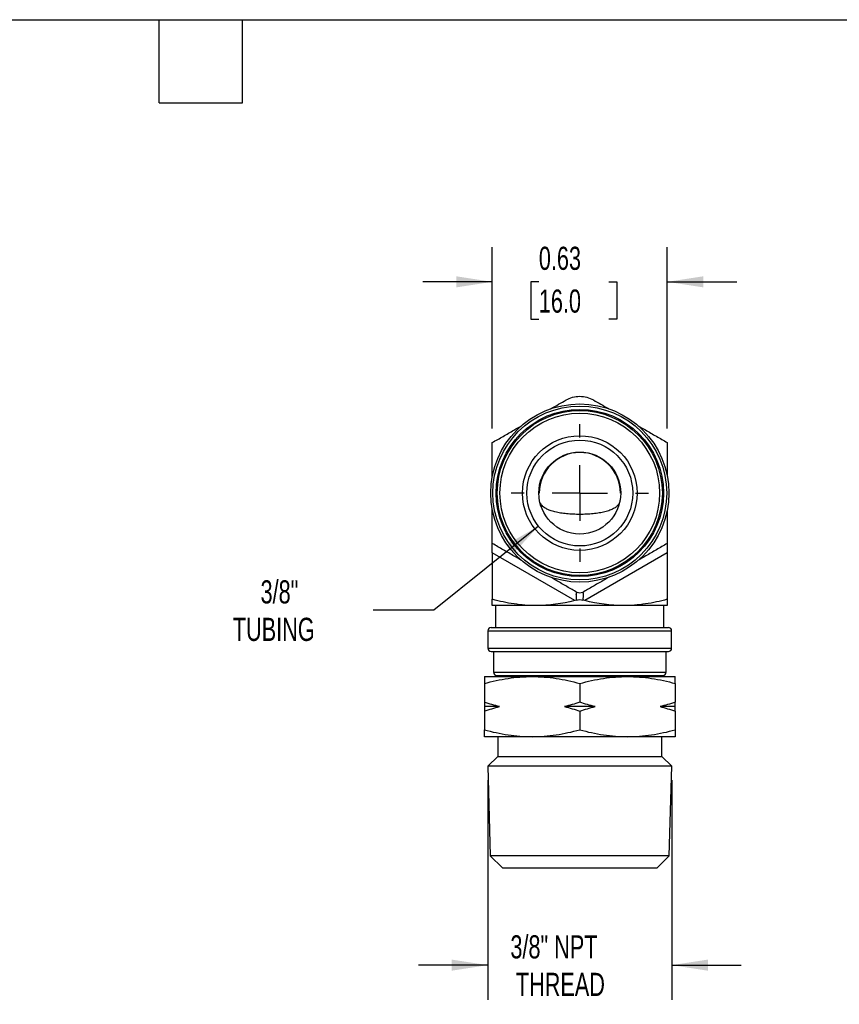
# Model space of a CAD drawing. Header units: inches. Extents: x 0.2 to 10.8, y 0.2 to 8.2.
# Tile 3 of 4: x 4.8 to 7.8, y 4.7 to 8.2. Entities that reach past the tile are written whole.
import ezdxf

# ---------------------------------------------------------------- set-up
doc = ezdxf.new("R2010")
doc.units = ezdxf.units.IN
doc.header["$MEASUREMENT"] = 0
doc.linetypes.add('SLD-Center', pattern=[0.75, 0.6, -0.05, 0.05, -0.05])
doc.linetypes.add('SLD-Solid', pattern=[0])
doc.layers.add('CENTER', color=40, linetype='SLD-Center')
doc.layers.add('DIMENSIONS', color=140, linetype='SLD-Solid', lineweight=25)
doc.layers.add('TEXT', color=140, linetype='SLD-Solid', lineweight=25)
doc.styles.add('SLDTEXTSTYLE0', font='TXT', dxfattribs={"width": 0.7})
doc.dimstyles.new('SLDDIMSTYLE0', dxfattribs={"dimtxt": 0.084961, "dimasz": 0.13, "dimexe": 0, "dimexo": 0.0625, "dimgap": 0.02124, "dimtad": 0, "dimtih": 1, "dimtoh": 1, "dimrnd": 1e-09, "dimdsep": 46, "dimtxsty": 'SLDTEXTSTYLE0', "dimsah": 1, "dimcen": 0.09, "dimadec": 0, "dimazin": 2, "dimtfac": 1, "dimtmove": 0, "dimatfit": 0, "dimfxl": 0, "dimfrac": 2, "dimtolj": 1, "dimtzin": 12, "dimarcsym": 0})
doc.dimstyles.new('SLDDIMSTYLE3', dxfattribs={"dimtxt": 0.084961, "dimasz": 0.13, "dimexe": 0, "dimexo": 0.0625, "dimgap": 0.02124, "dimtad": 0, "dimtih": 1, "dimtoh": 1, "dimrnd": 1e-09, "dimzin": 12, "dimdsep": 46, "dimtxsty": 'SLDTEXTSTYLE0', "dimsah": 1, "dimcen": 0.09, "dimadec": 0, "dimazin": 3, "dimtfac": 1, "dimtmove": 0, "dimatfit": 0, "dimfxl": 0, "dimfrac": 2, "dimtolj": 1, "dimtzin": 12, "dimarcsym": 0})
doc.dimstyles.new('SLDDIMSTYLE4', dxfattribs={"dimtxt": 0.084961, "dimasz": 0.13, "dimexe": 0, "dimexo": 0.0625, "dimgap": 0.02124, "dimtad": 0, "dimtih": 1, "dimtoh": 1, "dimrnd": 1e-09, "dimzin": 12, "dimdsep": 46, "dimtxsty": 'SLDTEXTSTYLE0', "dimsah": 1, "dimcen": 0, "dimadec": 0, "dimazin": 3, "dimtfac": 1, "dimtofl": 0, "dimtmove": 0, "dimatfit": 3, "dimfxl": 0, "dimfrac": 2, "dimtolj": 1, "dimtzin": 12, "dimarcsym": 0})

# ---------------------------------------------------------------- blocks, each defined once
blk = doc.blocks.new('_D_5')
at = {"layer": 'DIMENSIONS'}
for p, q in [((6.5333, 5.5108), (6.5333, 4.7197)), ((7.1957, 5.5108), (7.1957, 4.7197)), ((6.5333, 4.8447), (6.2833, 4.8447)), ((7.1957, 4.8447), (7.4457, 4.8447))]:
    blk.add_line(p, q, dxfattribs=at)
for points in [[(6.5333, 4.8447), (6.4033, 4.8647), (6.4033, 4.8247)], [(7.1957, 4.8447), (7.3257, 4.8247), (7.3257, 4.8647)]]:
    blk.add_solid(points, dxfattribs=at)
at = {"layer": 'DIMENSIONS', "char_height": 0.08333, "attachment_point": 1, "style": 'SLDTEXTSTYLE0'}
for s, insert in [('3/8" NPT', (6.6146, 4.9522)), ('THREAD', (6.6343, 4.8171))]:
    blk.add_mtext(s, dxfattribs=dict(at, insert=insert))
blk = doc.blocks.new('_D_6')
at = {"layer": 'DIMENSIONS'}
for p, q in [((6.7158, 6.4259), (6.3388, 6.1234)), ((6.3388, 6.1234), (6.12, 6.1234))]:
    blk.add_line(p, q, dxfattribs=at)
blk.add_solid([(6.7158, 6.4259), (6.6019, 6.3601), (6.6269, 6.3289)], dxfattribs=at)
at = {"layer": 'DIMENSIONS', "char_height": 0.08333, "attachment_point": 1, "style": 'SLDTEXTSTYLE0'}
for s, insert in [('3/8"', (5.715, 6.2308)), ('TUBING', (5.6152, 6.0958))]:
    blk.add_mtext(s, dxfattribs=dict(at, insert=insert))
blk = doc.blocks.new('_D_7')
at = {"layer": 'DIMENSIONS'}
for p, q in [((6.5495, 6.777), (6.5495, 7.4308)), ((7.1794, 6.777), (7.1794, 7.4308)), ((6.5495, 7.3058), (6.2995, 7.3058)), ((6.717, 7.3058), (6.6885, 7.3058)), ((6.6885, 7.3058), (6.6885, 7.1708)), ((6.9695, 7.3058), (6.998, 7.3058)), ((6.998, 7.3058), (6.998, 7.1708)), ((7.1794, 7.3058), (7.4294, 7.3058)), ((6.6885, 7.1708), (6.717, 7.1708)), ((6.998, 7.1708), (6.9695, 7.1708))]:
    blk.add_line(p, q, dxfattribs=at)
for points in [[(6.5495, 7.3058), (6.4195, 7.3258), (6.4195, 7.2858)], [(7.1794, 7.3058), (7.3094, 7.2858), (7.3094, 7.3258)]]:
    blk.add_solid(points, dxfattribs=at)
at = {"layer": 'DIMENSIONS', "char_height": 0.08333, "attachment_point": 1, "style": 'SLDTEXTSTYLE0'}
for s, insert in [('0.63', (6.717, 7.4323)), ('16.0', (6.717, 7.2782))]:
    blk.add_mtext(s, dxfattribs=dict(at, insert=insert))
blk = doc.blocks.new('SW_CENTERMARKSYMBOL_0')
at = {"layer": 'CENTER', "color": 0}
for p, q in [((0, 0.2), (0, 0.2476)), ((0, 0), (0, 0.1)), ((-0.2, 0), (-0.2476, 0)), ((0, 0), (-0.1, 0)), ((0, 0), (0, -0.1)), ((0, 0), (0.1, 0)), ((0.2, 0), (0.2476, 0)), ((0, -0.2), (0, -0.2476))]:
    blk.add_line(p, q, dxfattribs=at)

msp = doc.modelspace()

# ---------------------------------------------------------------- linework, layer by layer
for p, q in [((6.7184, 6.5451), (6.7168, 6.5451)), ((7.0121, 6.5451), (7.0105, 6.5451)), ((6.8465, 6.1577), (6.5495, 6.3292)), ((6.5495, 6.3292), (6.5495, 6.1623)), ((7.1794, 6.3292), (6.8824, 6.1577)), ((7.1794, 6.3292), (7.1794, 6.1623)), ((6.707, 6.1396), (6.5495, 6.1396)), ((6.5613, 6.1396), (6.5613, 6.0609)), ((7.022, 6.1396), (6.707, 6.1396)), ((7.1794, 6.1396), (7.022, 6.1396)), ((7.1676, 6.0609), (7.1676, 6.1396)), ((6.5338, 6.0491), (6.5338, 5.9861)), ((6.5338, 6.0491), (6.8645, 6.0491)), ((6.5456, 6.0609), (6.8645, 6.0609)), ((6.8645, 6.0609), (7.1834, 6.0609)), ((6.8645, 6.0491), (7.1952, 6.0491)), ((7.1952, 5.9861), (7.1952, 6.0491)), ((6.5338, 5.9861), (6.8645, 5.9861)), ((6.5456, 5.9742), (6.8645, 5.9742)), ((6.5535, 5.9742), (6.5535, 5.8994)), ((6.8645, 5.9861), (7.1952, 5.9861)), ((6.8645, 5.9742), (7.1834, 5.9742)), ((7.1755, 5.8994), (7.1755, 5.9742)), ((6.5535, 5.8994), (6.8645, 5.8994)), ((6.5653, 5.8876), (6.8645, 5.8876)), ((6.6155, 5.8876), (6.6155, 5.8841)), ((6.8645, 5.8994), (7.1755, 5.8994)), ((6.8645, 5.8876), (7.1637, 5.8876)), ((7.1135, 5.8841), (7.1135, 5.8876)), ((6.5208, 5.8841), (6.6926, 5.8841)), ((6.5208, 5.8593), (6.5208, 5.7917)), ((6.6926, 5.8841), (7.0363, 5.8841)), ((6.8645, 5.8593), (6.8645, 5.7917)), ((7.0363, 5.8841), (7.2082, 5.8841)), ((7.2082, 5.8593), (7.2082, 5.7917)), ((6.5756, 5.7758), (6.5208, 5.7758)), ((6.5208, 5.7599), (6.5208, 5.6924)), ((6.9193, 5.7758), (6.8097, 5.7758)), ((6.8645, 5.7599), (6.8645, 5.6924)), ((7.2082, 5.7758), (7.1534, 5.7758)), ((7.2082, 5.7599), (7.2082, 5.6924)), ((6.6926, 5.6676), (6.5208, 5.6676)), ((6.5692, 5.6676), (6.5692, 5.5967)), ((7.0363, 5.6676), (6.6926, 5.6676)), ((7.2082, 5.6676), (7.0363, 5.6676)), ((7.1598, 5.5967), (7.1598, 5.6676)), ((6.5692, 5.5967), (6.5333, 5.5608)), ((6.5692, 5.5967), (7.1598, 5.5967)), ((7.1957, 5.5608), (7.1598, 5.5967)), ((6.5333, 5.5608), (6.5423, 5.239)), ((6.5334, 5.5608), (6.5333, 5.5608)), ((7.1957, 5.5608), (6.5334, 5.5608)), ((7.1867, 5.239), (7.1957, 5.5608)), ((6.5423, 5.239), (6.5861, 5.1951)), ((6.5424, 5.239), (6.5423, 5.239)), ((7.1867, 5.239), (6.5424, 5.239)), ((7.1428, 5.1951), (7.1867, 5.239)), ((6.5861, 5.1951), (7.1428, 5.1951))]:
    msp.add_line(p, q)
for radius in [0.3209, 0.313, 0.3012, 0.2972, 0.2874, 0.2065, 0.1906, 0.1476]:
    msp.add_circle((6.8645, 6.5451), radius)
for centre, radius, start, end in [((6.8645, 6.5451), 0.146, 0, 180), ((6.5456, 6.0491), 0.0118, 90, 180), ((7.1834, 6.0491), 0.0118, 0, 90), ((6.5456, 5.9861), 0.0118, 180, 270), ((7.1834, 5.9861), 0.0118, 270, 0), ((6.5653, 5.8994), 0.0118, 180, 270), ((7.1637, 5.8994), 0.0118, 270, 0)]:
    msp.add_arc(centre, radius, start, end)
for points, knots in [([(6.759, 6.8479), (6.7597, 6.8483), (6.7786, 6.8592), (6.7973, 6.87), (6.8153, 6.8804)], [0, 0, 0, 0, 0.038173, 1, 1, 1, 1]), ([(6.8153, 6.8804), (6.8227, 6.8847), (6.8305, 6.8879), (6.8471, 6.8924), (6.8558, 6.8936), (6.8732, 6.8936), (6.8817, 6.8924), (6.8983, 6.888), (6.9063, 6.8847), (6.9137, 6.8804)], [0, 0, 0, 0, 0.25, 0.25, 0.5, 0.5, 0.75, 0.75, 1, 1, 1, 1]), ([(6.9137, 6.8804), (6.9315, 6.8701), (6.9503, 6.8592), (6.9693, 6.8483), (6.9703, 6.8477)], [0, 0, 0, 0, 0.949755, 1, 1, 1, 1]), ([(6.5495, 6.727), (6.5624, 6.7344), (6.5881, 6.7492), (6.6235, 6.7696), (6.646, 6.7827), (6.6554, 6.7881)], [0, 0, 0, 0, 0.367522, 0.735889, 1, 1, 1, 1]), ([(7.0738, 6.7879), (7.0828, 6.7828), (7.105, 6.7699), (7.1403, 6.7496), (7.1664, 6.7345), (7.1794, 6.727)], [0, 0, 0, 0, 0.252157, 0.625578, 1, 1, 1, 1]), ([(6.5495, 6.6052), (6.5495, 6.6155), (6.5495, 6.6411), (6.5495, 6.6818), (6.5495, 6.7119), (6.5495, 6.727)], [0, 0, 0, 0, 0.250708, 0.624852, 1, 1, 1, 1]), ([(7.1794, 6.727), (7.1794, 6.7121), (7.1794, 6.6824), (7.1794, 6.6417), (7.1794, 6.6157), (7.1794, 6.6049)], [0, 0, 0, 0, 0.368201, 0.737248, 1, 1, 1, 1]), ([(7.0105, 6.5238), (7.0103, 6.5226), (7.0098, 6.5189), (7.0079, 6.5121), (7.0039, 6.5038), (6.9965, 6.4956), (6.9862, 6.4886), (6.9726, 6.4824), (6.9553, 6.4772), (6.9349, 6.4731), (6.9122, 6.4702), (6.8886, 6.4685), (6.8645, 6.468), (6.8405, 6.4685), (6.8172, 6.4702), (6.795, 6.4729), (6.7749, 6.4769), (6.7572, 6.4821), (6.7423, 6.4886), (6.7307, 6.497), (6.7233, 6.5063), (6.72, 6.5157), (6.7187, 6.5211), (6.7185, 6.5234), (6.7184, 6.5235)], [0, 0, 0, 0, 0.011182, 0.03407, 0.079062, 0.125204, 0.173698, 0.223256, 0.278638, 0.335661, 0.390378, 0.446739, 0.500263, 0.553931, 0.609167, 0.662831, 0.718028, 0.77217, 0.827823, 0.883027, 0.939883, 0.979385, 0.999108, 1, 1, 1, 1]), ([(6.5495, 6.3633), (6.5495, 6.3781), (6.5495, 6.4078), (6.5495, 6.4486), (6.5495, 6.4745), (6.5495, 6.4853)], [0, 0, 0, 0, 0.368201, 0.737248, 1, 1, 1, 1]), ([(7.1794, 6.485), (7.1794, 6.4747), (7.1794, 6.4491), (7.1794, 6.4085), (7.1794, 6.3783), (7.1794, 6.3633)], [0, 0, 0, 0, 0.250708, 0.624852, 1, 1, 1, 1]), ([(6.6551, 6.3023), (6.6462, 6.3075), (6.6239, 6.3203), (6.5887, 6.3407), (6.5626, 6.3557), (6.5495, 6.3633)], [0, 0, 0, 0, 0.252157, 0.625578, 1, 1, 1, 1]), ([(6.5495, 6.3292), (6.5495, 6.3337), (6.5495, 6.3382), (6.5495, 6.3467), (6.5495, 6.3506), (6.5495, 6.3569), (6.5495, 6.3594), (6.5495, 6.3625), (6.5495, 6.3633), (6.5495, 6.3633)], [0, 0, 0, 0, 0.25, 0.25, 0.5, 0.5, 0.75, 0.75, 1, 1, 1, 1]), ([(7.1794, 6.3633), (7.1666, 6.3559), (7.1409, 6.341), (7.1055, 6.3206), (7.0829, 6.3076), (7.0735, 6.3021)], [0, 0, 0, 0, 0.367522, 0.735889, 1, 1, 1, 1]), ([(7.1794, 6.3633), (7.1794, 6.3633), (7.1794, 6.3625), (7.1794, 6.3594), (7.1794, 6.3569), (7.1794, 6.3506), (7.1794, 6.3467), (7.1794, 6.3382), (7.1794, 6.3337), (7.1794, 6.3292)], [0, 0, 0, 0, 0.25, 0.25, 0.5, 0.5, 0.75, 0.75, 1, 1, 1, 1]), ([(6.8546, 6.1871), (6.8426, 6.1941), (6.8184, 6.208), (6.7863, 6.2265), (6.7664, 6.2381), (6.7587, 6.2425)], [0, 0, 0, 0, 0.380948, 0.761849, 1, 1, 1, 1]), ([(6.97, 6.2423), (6.9627, 6.2381), (6.943, 6.2267), (6.911, 6.2083), (6.8866, 6.1942), (6.8743, 6.1871)], [0, 0, 0, 0, 0.226461, 0.613205, 1, 1, 1, 1]), ([(6.8537, 6.1597), (6.8535, 6.161), (6.8532, 6.1635), (6.8528, 6.1671), (6.8525, 6.1704), (6.8522, 6.1735), (6.8521, 6.1763), (6.852, 6.1788), (6.8521, 6.1829), (6.8528, 6.1873), (6.854, 6.1872), (6.8546, 6.1871)], [0, 0, 0, 0, 0.077578, 0.151743, 0.222962, 0.291764, 0.358735, 0.424508, 0.489752, 0.725038, 1, 1, 1, 1]), ([(6.8743, 6.1871), (6.8714, 6.1854), (6.868, 6.1845), (6.861, 6.1845), (6.8576, 6.1854), (6.8546, 6.1871)], [0, 0, 0, 0, 0.5, 0.5, 1, 1, 1, 1]), ([(6.8743, 6.1871), (6.8745, 6.1872), (6.8749, 6.1874), (6.8753, 6.1873), (6.8757, 6.1869), (6.8762, 6.1861), (6.8767, 6.1844), (6.877, 6.1802), (6.8768, 6.172), (6.8758, 6.1639), (6.8753, 6.1597)], [0, 0, 0, 0, 0.07135, 0.139371, 0.204256, 0.266231, 0.393175, 0.513277, 0.743707, 1, 1, 1, 1]), ([(6.707, 6.1396), (6.6803, 6.1396), (6.6539, 6.1417), (6.6015, 6.1496), (6.5754, 6.1554), (6.5495, 6.1623)], [0, 0, 0, 0, 0.5, 0.5, 1, 1, 1, 1]), ([(6.5495, 6.1396), (6.5495, 6.1396), (6.5495, 6.1417), (6.5495, 6.1496), (6.5495, 6.1554), (6.5495, 6.1623)], [0, 0, 0, 0, 0.5, 0.5, 1, 1, 1, 1]), ([(6.8537, 6.1597), (6.8568, 6.1607), (6.8605, 6.1613), (6.8684, 6.1613), (6.8722, 6.1607), (6.8753, 6.1597)], [0, 0, 0, 0, 0.5, 0.5, 1, 1, 1, 1]), ([(7.1794, 6.1623), (7.1535, 6.1554), (7.1275, 6.1496), (7.075, 6.1417), (7.0486, 6.1396), (7.022, 6.1396)], [0, 0, 0, 0, 0.5, 0.5, 1, 1, 1, 1]), ([(7.1794, 6.1623), (7.1794, 6.1554), (7.1794, 6.1496), (7.1794, 6.1417), (7.1794, 6.1396), (7.1794, 6.1396)], [0, 0, 0, 0, 0.5, 0.5, 1, 1, 1, 1]), ([(6.5208, 5.8593), (6.549, 5.8669), (6.5775, 5.8732), (6.6347, 5.8818), (6.6635, 5.8841), (6.6926, 5.8841)], [0, 0, 0, 0, 0.5, 0.5, 1, 1, 1, 1]), ([(6.5208, 5.8841), (6.5208, 5.8841), (6.5208, 5.8818), (6.5208, 5.8732), (6.5208, 5.8669), (6.5208, 5.8593)], [0, 0, 0, 0, 0.5, 0.5, 1, 1, 1, 1]), ([(6.6926, 5.8841), (6.7217, 5.8841), (6.7506, 5.8818), (6.8078, 5.8732), (6.8362, 5.8669), (6.8645, 5.8593)], [0, 0, 0, 0, 0.5, 0.5, 1, 1, 1, 1]), ([(6.8645, 5.8593), (6.8927, 5.8669), (6.9212, 5.8732), (6.9784, 5.8818), (7.0072, 5.8841), (7.0363, 5.8841)], [0, 0, 0, 0, 0.5, 0.5, 1, 1, 1, 1]), ([(7.0363, 5.8841), (7.0654, 5.8841), (7.0943, 5.8818), (7.1515, 5.8732), (7.1799, 5.8669), (7.2082, 5.8593)], [0, 0, 0, 0, 0.5, 0.5, 1, 1, 1, 1]), ([(7.2082, 5.8593), (7.2082, 5.8669), (7.2082, 5.8732), (7.2082, 5.8818), (7.2082, 5.8841), (7.2082, 5.8841)], [0, 0, 0, 0, 0.5, 0.5, 1, 1, 1, 1]), ([(6.5208, 5.6924), (6.549, 5.6847), (6.5775, 5.6785), (6.6347, 5.6699), (6.6635, 5.6676), (6.6926, 5.6676)], [0, 0, 0, 0, 0.5, 0.5, 1, 1, 1, 1]), ([(6.5208, 5.6676), (6.5208, 5.6676), (6.5208, 5.6699), (6.5208, 5.6785), (6.5208, 5.6847), (6.5208, 5.6924)], [0, 0, 0, 0, 0.5, 0.5, 1, 1, 1, 1]), ([(6.6926, 5.6676), (6.7217, 5.6676), (6.7506, 5.6699), (6.8078, 5.6785), (6.8362, 5.6847), (6.8645, 5.6924)], [0, 0, 0, 0, 0.5, 0.5, 1, 1, 1, 1]), ([(6.8645, 5.6924), (6.8927, 5.6847), (6.9212, 5.6785), (6.9784, 5.6699), (7.0072, 5.6676), (7.0363, 5.6676)], [0, 0, 0, 0, 0.5, 0.5, 1, 1, 1, 1]), ([(7.0363, 5.6676), (7.0654, 5.6676), (7.0943, 5.6699), (7.1515, 5.6785), (7.1799, 5.6847), (7.2082, 5.6924)], [0, 0, 0, 0, 0.5, 0.5, 1, 1, 1, 1]), ([(7.2082, 5.6924), (7.2082, 5.6847), (7.2082, 5.6785), (7.2082, 5.6699), (7.2082, 5.6676), (7.2082, 5.6676)], [0, 0, 0, 0, 0.5, 0.5, 1, 1, 1, 1])]:
    msp.add_open_spline(points, degree=3, knots=knots)
for points in [[(6.8465, 6.1577), (6.8005, 6.1464), (6.7541, 6.1396), (6.707, 6.1396)], [(6.8537, 6.1597), (6.8514, 6.159), (6.849, 6.1583), (6.8465, 6.1577)], [(6.8824, 6.1577), (6.88, 6.1583), (6.8776, 6.159), (6.8753, 6.1597)], [(7.022, 6.1396), (6.9749, 6.1396), (6.9284, 6.1464), (6.8824, 6.1577)], [(6.5756, 5.7758), (6.5572, 5.7803), (6.5389, 5.7857), (6.5208, 5.7917)], [(6.5208, 5.7917), (6.5208, 5.7857), (6.5208, 5.7803), (6.5208, 5.7758)], [(6.8645, 5.7917), (6.8463, 5.7857), (6.828, 5.7803), (6.8097, 5.7758)], [(6.9193, 5.7758), (6.9009, 5.7803), (6.8826, 5.7857), (6.8645, 5.7917)], [(7.2082, 5.7917), (7.19, 5.7857), (7.1717, 5.7803), (7.1534, 5.7758)], [(7.2082, 5.7758), (7.2082, 5.7803), (7.2082, 5.7857), (7.2082, 5.7917)], [(6.5208, 5.7599), (6.539, 5.766), (6.5572, 5.7713), (6.5756, 5.7758)], [(6.5208, 5.7758), (6.5208, 5.7713), (6.5208, 5.766), (6.5208, 5.7599)], [(6.8097, 5.7758), (6.8281, 5.7713), (6.8463, 5.766), (6.8645, 5.7599)], [(6.8645, 5.7599), (6.8827, 5.766), (6.9009, 5.7713), (6.9193, 5.7758)], [(7.1534, 5.7758), (7.1718, 5.7713), (7.19, 5.766), (7.2082, 5.7599)], [(7.2082, 5.7599), (7.2082, 5.766), (7.2082, 5.7713), (7.2082, 5.7758)]]:
    msp.add_open_spline(points, degree=3)
at = {"layer": 'TEXT'}
for p, q in [((0.25, 8.25), (10.75, 8.25)), ((5.35, 7.95), (5.35, 8.25)), ((5.65, 7.95), (5.65, 8.25)), ((5.35, 7.95), (5.65, 7.95))]:
    msp.add_line(p, q, dxfattribs=at)

# ---------------------------------------------------------------- block references
at = {"layer": 'CENTER'}
msp.add_blockref('SW_CENTERMARKSYMBOL_0', (6.8645, 6.5451), dxfattribs=at)

# ---------------------------------------------------------------- dimensions: what is measured, and where the dimension line sits
at = {"layer": 'DIMENSIONS'}
dim = msp.add_linear_dim(base=(7.1794, 7.3058), p1=(6.5495, 6.727), p2=(7.1794, 6.727), dimstyle='SLDDIMSTYLE0', dxfattribs=at)
dim.commit()
dim.dimension.update_dxf_attribs({"geometry": '_D_7', "text_midpoint": (6.8433, 7.3058), "dimtype": 160})
dim = msp.add_diameter_dim_2p(p1=(7.0131, 6.6643), p2=(6.7158, 6.4259), text='3/8"\\PTUBING', dimstyle='SLDDIMSTYLE4', override={"dimpost": '<>'}, dxfattribs=at)
dim.commit()
dim.dimension.update_dxf_attribs({"geometry": '_D_6', "text_midpoint": (5.8364, 6.1234), "dimtype": 163})
dim = msp.add_linear_dim(base=(7.1957, 4.8447), p1=(6.5333, 5.5608), p2=(7.1957, 5.5608), text='3/8" NPT\\PTHREAD', dimstyle='SLDDIMSTYLE3', dxfattribs=at)
dim.commit()
dim.dimension.update_dxf_attribs({"geometry": '_D_5', "text_midpoint": (6.8649, 4.8447), "dimtype": 160})

doc.saveas('drawing.dxf')
